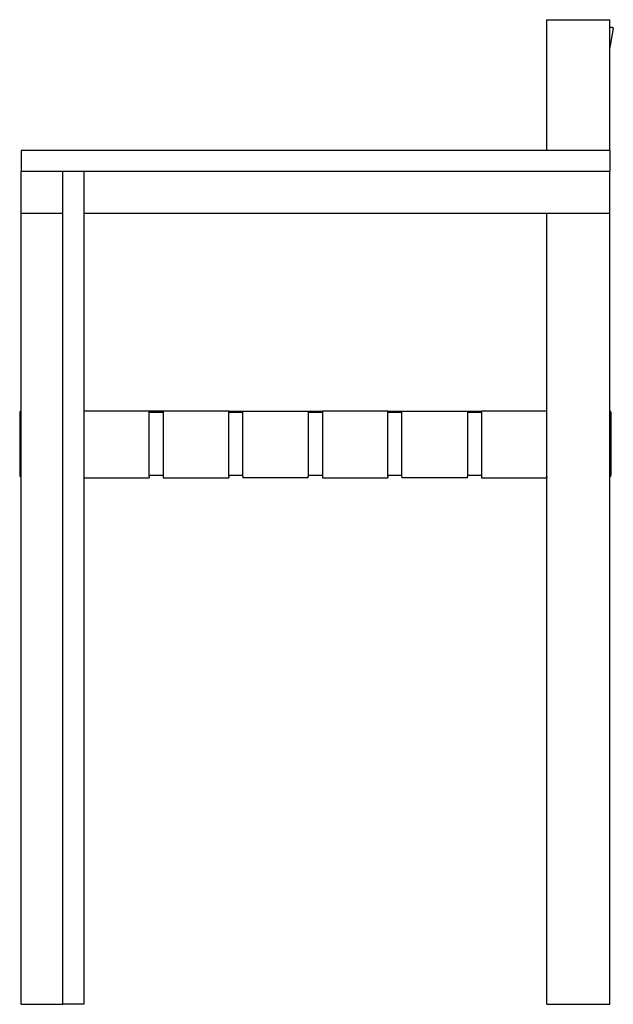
# Model space of a CAD drawing. Header units: millimetres. Extents: x -1859 to 1859, y -494 to 494.
# Tile 4 of 5: x -679 to -226, y -493 to 259. Entities that reach past the tile are written whole.
import ezdxf

# ---------------------------------------------------------------- set-up
doc = ezdxf.new("R2010")
doc.units = ezdxf.units.MM
doc.layers.add('Make2D$Visible$Courbes', color=7, linetype='Continuous', true_color=0x000000)

msp = doc.modelspace()

# ---------------------------------------------------------------- linework, layer by layer
at = {"layer": 'Make2D$Visible$Courbes', "color": 18, "lineweight": -3, "true_color": 0x000000}
for points, degree in [([(-276.29, 159), (-276.29, 209), (-276.29, 259)], 2), ([(-276.29, 259), (-252.29, 259), (-228.29, 259)], 2), ([(-228.29, 159), (-228.29, 209), (-228.29, 259)], 2), ([(-225.55, 252.77), (-226.92, 245), (-228.29, 237.22)], 2), ([(-225.56, 252.77), (-225.55, 252.77), (-225.55, 252.77), (-225.55, 252.77)], 3), ([(-228.29, 159), (-453.29, 159), (-678.29, 159)], 2), ([(-678.29, 159), (-678.29, 151), (-678.29, 143)], 2), ([(-228.29, 159), (-228.29, 151), (-228.29, 143)], 2), ([(-228.29, 143), (-453.29, 143), (-678.29, 143)], 2), ([(-678.29, 111), (-678.29, 127), (-678.29, 143)], 2), ([(-646.29, -493), (-646.29, -175), (-646.29, 143)], 2), ([(-630.29, 143), (-630.29, -175), (-630.29, -493)], 2), ([(-228.29, 111), (-228.29, 127), (-228.29, 143)], 2), ([(-678.29, -493), (-678.29, -191), (-678.29, 111)], 2), ([(-646.29, 111), (-662.29, 111), (-678.29, 111)], 2), ([(-228.29, 111), (-429.29, 111), (-630.29, 111)], 2), ([(-276.29, -493), (-276.29, -191), (-276.29, 111)], 2), ([(-228.29, -493), (-228.29, -191), (-228.29, 111)], 2), ([(-679.31, -41), (-679.31, -65), (-679.31, -89)], 2), ([(-678.29, -40), (-678.3, -40), (-678.31, -40)], 2), ([(-580.31, -40), (-605.3, -40), (-630.29, -40)], 2), ([(-580.31, -90), (-580.31, -65), (-580.31, -40)], 2), ([(-569.51, -40), (-574.91, -40), (-580.31, -40)], 2), ([(-569.51, -41), (-574.91, -41), (-580.31, -41)], 2), ([(-569.51, -40), (-569.51, -65), (-569.51, -90)], 2), ([(-519.51, -40), (-544.51, -40), (-569.51, -40)], 2), ([(-519.51, -90), (-519.51, -65), (-519.51, -40)], 2), ([(-519.51, -40), (-514.11, -40), (-508.71, -40)], 2), ([(-508.71, -41), (-514.11, -41), (-519.51, -41)], 2), ([(-508.71, -90), (-508.71, -65), (-508.71, -40)], 2), ([(-508.71, -40), (-483.71, -40), (-458.71, -40)], 2), ([(-458.71, -40), (-458.71, -65), (-458.71, -90)], 2), ([(-458.71, -40), (-453.31, -40), (-447.91, -40)], 2), ([(-447.91, -41), (-453.31, -41), (-458.71, -41)], 2), ([(-447.91, -40), (-447.91, -65), (-447.91, -90)], 2), ([(-397.91, -40), (-422.91, -40), (-447.91, -40)], 2), ([(-397.91, -90), (-397.91, -65), (-397.91, -40)], 2), ([(-397.91, -40), (-392.51, -40), (-387.11, -40)], 2), ([(-387.1, -41), (-392.5, -41), (-397.91, -41)], 2), ([(-387.11, -90), (-387.11, -65), (-387.11, -40)], 2), ([(-387.11, -40), (-362.11, -40), (-337.11, -40)], 2), ([(-337.11, -40), (-337.11, -65), (-337.11, -90)], 2), ([(-337.11, -40), (-331.71, -40), (-326.31, -40)], 2), ([(-326.31, -41), (-331.71, -41), (-337.1, -41)], 2), ([(-326.31, -40), (-326.31, -65), (-326.31, -90)], 2), ([(-276.31, -40), (-301.31, -40), (-326.31, -40)], 2), ([(-276.31, -90), (-276.31, -65), (-276.31, -40)], 2), ([(-276.31, -40), (-276.3, -40), (-276.29, -40)], 2), ([(-276.29, -41), (-276.3, -41), (-276.31, -41)], 2), ([(-227.31, -89), (-227.31, -65), (-227.31, -41)], 2), ([(-678.31, -90), (-678.3, -90), (-678.29, -90)], 2), ([(-569.51, -89), (-574.91, -89), (-580.31, -89)], 2), ([(-580.31, -90), (-580.31, -90.5), (-580.31, -91)], 2), ([(-569.51, -90), (-569.51, -90.5), (-569.51, -91)], 2), ([(-508.71, -89), (-514.11, -89), (-519.51, -89)], 2), ([(-519.51, -89.99), (-519.51, -90.5), (-519.51, -91)], 2), ([(-508.71, -90), (-508.71, -90.5), (-508.71, -91)], 2), ([(-447.91, -89), (-453.31, -89), (-458.71, -89)], 2), ([(-458.71, -91), (-458.71, -90.5), (-458.71, -90)], 2), ([(-447.91, -90), (-447.91, -90.5), (-447.91, -91)], 2), ([(-387.11, -89), (-392.51, -89), (-397.91, -89)], 2), ([(-397.91, -90), (-397.91, -90.5), (-397.91, -91)], 2), ([(-387.11, -90), (-387.11, -90.5), (-387.11, -91)], 2), ([(-326.31, -89), (-331.71, -89), (-337.11, -89)], 2), ([(-337.11, -91), (-337.11, -90.5), (-337.11, -90)], 2), ([(-326.31, -90), (-326.31, -90.5), (-326.31, -91)], 2), ([(-276.29, -89), (-276.3, -89), (-276.31, -89)], 2), ([(-276.31, -90), (-276.31, -90.5), (-276.31, -91)], 2), ([(-630.29, -91), (-605.3, -91), (-580.31, -91)], 2), ([(-569.51, -91), (-544.51, -91), (-519.51, -91)], 2), ([(-458.71, -91), (-483.71, -91), (-508.71, -91)], 2), ([(-447.91, -91), (-422.91, -91), (-397.91, -91)], 2), ([(-337.11, -91), (-362.11, -91), (-387.11, -91)], 2), ([(-326.31, -91), (-301.31, -91), (-276.31, -91)], 2), ([(-678.29, -493), (-662.29, -493), (-646.29, -493)], 2), ([(-630.29, -493), (-638.29, -493), (-646.29, -493)], 2), ([(-276.29, -493), (-252.29, -493), (-228.29, -493)], 2)]:
    msp.add_open_spline(points, degree=degree, dxfattribs=at)
msp.add_open_spline([(-225.56, 252.77), (-225.56, 252.77), (-225.57, 252.78), (-225.58, 252.78), (-225.6, 252.78), (-225.61, 252.78), (-225.64, 252.79), (-225.66, 252.79), (-225.68, 252.79), (-225.71, 252.8), (-225.74, 252.8), (-225.77, 252.81), (-225.81, 252.82), (-225.85, 252.82), (-225.89, 252.83), (-225.93, 252.84), (-225.98, 252.85), (-226.03, 252.86), (-226.09, 252.87), (-226.14, 252.88), (-226.2, 252.89), (-226.27, 252.9), (-226.33, 252.91), (-226.4, 252.92), (-226.48, 252.93), (-226.5, 252.94), (-226.53, 252.94), (-226.56, 252.95), (-226.64, 252.96), (-226.73, 252.98), (-226.82, 253), (-226.91, 253.01), (-227.01, 253.03), (-227.12, 253.05), (-227.23, 253.07), (-227.34, 253.09), (-227.46, 253.11), (-227.59, 253.13), (-227.72, 253.15), (-227.87, 253.18), (-228, 253.2), (-228.14, 253.23), (-228.29, 253.25)], degree=3, knots=[-203.725304, -203.725304, -203.725304, -203.725304, -197.489615, -197.489615, -197.489615, -191.186852, -191.186852, -191.186852, -184.819318, -184.819318, -184.819318, -178.365299, -178.365299, -178.365299, -171.8325, -171.8325, -171.8325, -165.215472, -165.215472, -165.215472, -158.507363, -158.507363, -158.507363, -151.642802, -151.642802, -151.642802, -149.081744, -149.081744, -149.081744, -142.025617, -142.025617, -142.025617, -134.777207, -134.777207, -134.777207, -127.369773, -127.369773, -127.369773, -119.30975, -119.30975, -119.30975, -111.808899, -111.808899, -111.808899, -111.808899], dxfattribs=at)
for points, weights in [([(-678.31, -40), (-679.31, -40), (-679.31, -41)], [1, 0.707106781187, 1]), ([(-678.31, -41.5), (-678.31, -41.43), (-678.29, -41.36)], [1, 0.946156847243, 0.912109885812]), ([(-227.31, -41), (-227.31, -40), (-228.31, -40)], [1, 0.707106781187, 1]), ([(-679.31, -89), (-679.31, -90), (-678.31, -90)], [1, 0.707106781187, 1]), ([(-678.29, -88.63), (-678.31, -88.57), (-678.31, -88.5)], [0.912515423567, 0.94647696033, 1]), ([(-228.31, -90), (-227.31, -90), (-227.31, -89)], [1, 0.707106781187, 1])]:
    msp.add_rational_spline(points, weights, degree=2, dxfattribs=at)

doc.saveas('drawing.dxf')
